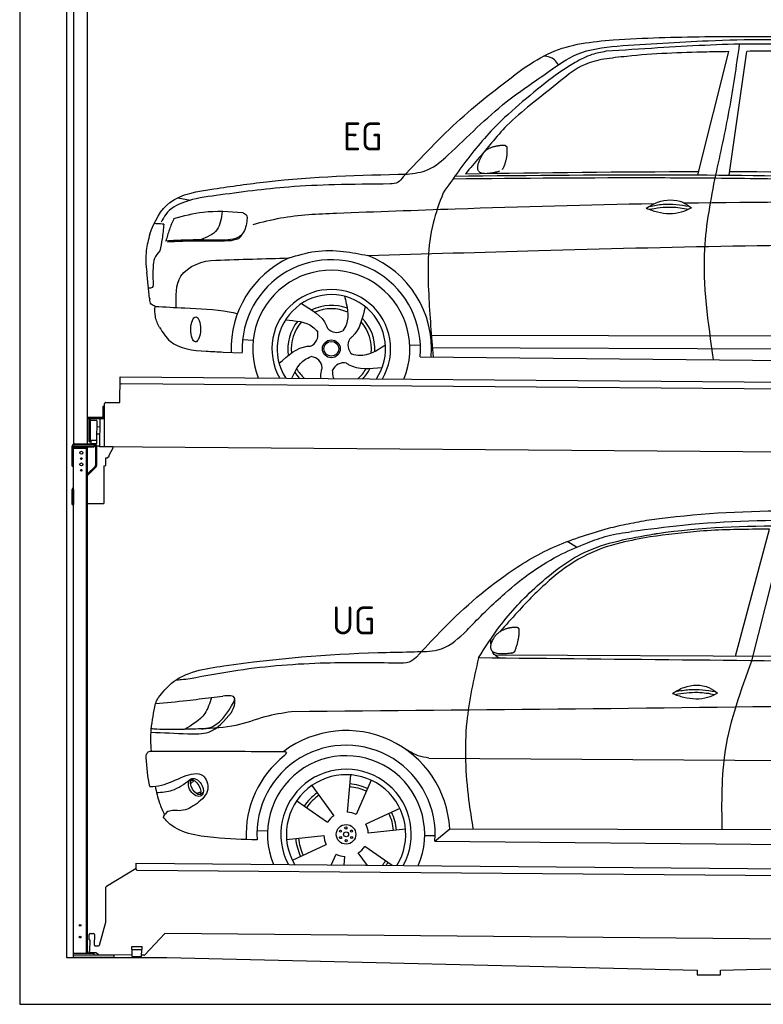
# Model space of a CAD drawing. Header units: millimetres. Extents: x -411 to 6777, y 0 to 6927.
# Tile 1 of 6: x 0 to 3183, y 0 to 4217. Entities that reach past the tile are written whole.
import ezdxf

# ---------------------------------------------------------------- set-up
doc = ezdxf.new("R2010")
doc.units = ezdxf.units.MM
for name, color, linetype, lineweight in [('AM_0', 7, 'Continuous', 50), ('car', 10, 'Continuous', 25), ('Plattform', 7, 'Continuous', 25), ('Ständer hinten', 7, 'Continuous', 25)]:
    doc.layers.add(name, color=color, linetype=linetype, lineweight=lineweight)
doc.styles.get("Standard").update_dxf_attribs({"font": 'ISOCP.SHX'})

# ---------------------------------------------------------------- blocks, each defined once
blk = doc.blocks.new('UG Plattfrom Gl550')
at = {"layer": 'Plattform'}
for p, q in [((498.1, 578.8), (498.2, 597.8)), ((498.2, 597.8), (498.3, 603.8)), ((498.3, 603.8), (5435.1, 560.7)), ((371.8, 506.3), (498.1, 583.5)), ((5429.8, 530.7), (503, 573.7)), ((368.7, 352.3), (369.4, 502.1)), ((342.2, 253.9), (368.7, 352.3)), ((297.4, 276.5), (297.6, 298.5)), ((302.6, 303.5), (314.6, 303.4)), ((319.6, 298.3), (319.2, 255.3)), ((621.4, 302.7), (535.3, 212)), ((5347, 261.5), (621.4, 302.7)), ((297.4, 276.5), (299.7, 276.5)), ((299.7, 276.5), (299.3, 225.5)), ((296.9, 220.5), (297, 225.5)), ((325.2, 220.3), (296.9, 220.5)), ((299.3, 225.5), (297, 225.5)), ((324.2, 250.3), (337.3, 250.2)), ((335.5, 213.3), (328.3, 219.2)), ((481.8, 210.9), (338.6, 212.2)), ((479.6, 234.9), (479.7, 247.9)), ((479.6, 234.9), (524.6, 234.5)), ((479.7, 247.9), (524.7, 247.5)), ((481.8, 204.9), (482.1, 234.9)), ((521.8, 204.6), (522.1, 234.6)), ((524.6, 234.5), (524.7, 247.5)), ((481.8, 204.9), (521.8, 204.6)), ((531.7, 210.5), (521.8, 210.6))]:
    blk.add_line(p, q, dxfattribs=at)
for centre, start, end in [((503.1, 578.7), 179.5, 269.5), ((374.4, 502.1), 121.4261, 179.5), ((302.6, 298.5), 89.5, 179.5), ((314.6, 298.4), 359.5, 89.5), ((324.2, 255.3), 179.5, 269.5), ((337.4, 255.2), 269.5, 344.9258), ((325.1, 215.3), 50.8402, 89.5), ((338.6, 217.2), 230.8402, 269.5), ((531.7, 215.5), 269.5, 316.4902)]:
    blk.add_arc(centre, 5, start, end, dxfattribs=at)
blk = doc.blocks.new('Palette EG Gl550')
at = {"layer": 'Plattform'}
for p, q in [((428.6, 2577), (429.5, 2687)), ((429.5, 2687), (5467.3, 2648)), ((5462.1, 2618), (434.2, 2657)), ((362.6, 2387.5), (363.6, 2572.5)), ((368.6, 2577.5), (428.6, 2577)), ((356.5, 2560.3), (356.1, 2514.3)), ((363.5, 2560.2), (356.5, 2560.3)), ((358.1, 2513.3), (358.5, 2560.3)), ((354.1, 2512.3), (292.8, 2512.8)), ((293.1, 2512.8), (293.1, 2507.8)), ((293.1, 2510.8), (355.1, 2510.3)), ((355.1, 2507.3), (293.1, 2507.8)), ((297.3, 2410.5), (298, 2504.5)), ((302, 2504.5), (301.3, 2410.5)), ((330, 2499.4), (329.3, 2415.2)), ((342.6, 2507.4), (341.7, 2387.7)), ((355.1, 2507.3), (355.1, 2510.3)), ((363.1, 2513.2), (358.1, 2513.3)), ((358.2, 2513.3), (363.1, 2513.2)), ((342.3, 2471.9), (329.8, 2472.3)), ((328.9, 2415), (303.9, 2415)), ((303.9, 2415), (303.9, 2400)), ((328.9, 2415), (303.9, 2415)), ((303.9, 2415), (303.9, 2400)), ((328.9, 2415), (328.9, 2400)), ((328.9, 2415), (328.9, 2400)), ((342.1, 2441.7), (329.5, 2441.8)), ((303.9, 2400), (328.9, 2400)), ((328.9, 2400), (303.9, 2400)), ((5465, 2348), (341.7, 2387.7))]:
    blk.add_line(p, q, dxfattribs=at)
for centre, radius, start, end in [((434.3, 2662), 5, 179.556, 269.556), ((368.6, 2572.5), 5, 89.556, 179.556), ((300, 2504.5), 2, 359.3444, 179.3444), ((302.4, 2500.4), 0.4, 179.3444, 271.7264), ((313.4, 2173.4), 326.8, 87.1681, 91.938), ((329.6, 2499.4), 0.4, 359.3444, 86.9565), ((354.1, 2514.3), 2.01, 269.7445, 359.3674), ((355.1, 2513.3), 3, 269.7663, 359.5554), ((355.1, 2513.3), 6, 269.556, 359.556), ((355.1, 2513.3), 6, 269.5566, 359.5553), ((299.3, 2410.5), 2, 179.3444, 359.3444), ((301.7, 2414.6), 0.4, 86.9623, 179.3444), ((302.7, 2423.3), 8.39, 263.3001, 278.0521), ((328.9, 2415.2), 0.4, 267.6536, 359.3444)]:
    blk.add_arc(centre, radius, start, end, dxfattribs=at)
blk = doc.blocks.new('Car_UG')
at = {"layer": 'car'}
for p, q in [((3049.2, 1522.4), (3188.4, 2067.2)), ((3119.4, 1502.8), (3258.9, 2083.2)), ((2363.9, 1981.2), (2323.3, 2005.3)), ((2018.2, 1516.7), (4071.9, 1528)), ((1686.7, 1072), (1687.1, 1072)), ((1740.1, 1072.2), (3746.7, 1078.5)), ((723.6, 965.3), (734.1, 974.7)), ((1405.7, 996.9), (1393.6, 837)), ((1495.1, 974.6), (1431.3, 827.5)), ((721.8, 952.1), (736.6, 966.1)), ((1240.8, 949.6), (1336.3, 820.8)), ((746.4, 910.7), (765.7, 918.1)), ((761.5, 906.9), (777, 916.6)), ((1176.9, 883.3), (1309.3, 793)), ((1618.4, 855.5), (1474, 786)), ((1643.8, 766.9), (1484.6, 748.6)), ((1770.2, 716.1), (1832.9, 770.4)), ((1832.9, 770.4), (3642.9, 784.6)), ((1008.4, 755), (1053.1, 753.1)), ((1135.4, 716.9), (1294.6, 735.3)), ((1726.3, 740.3), (1771.1, 740.7)), ((1770.2, 716.1), (3701, 717.8)), ((1160.8, 628.4), (1305.2, 697.9)), ((1588.1, 610.3), (1469.9, 690.9)), ((1327.7, 609.9), (1347.9, 656.3)), ((1382.8, 610), (1385.6, 646.8)), ((1482.1, 610.1), (1442.9, 663))]:
    blk.add_line(p, q, dxfattribs=at)
for centre, radius in [((1389.6, 741.9), 41.9), ((1365.7, 754.9), 4.46), ((1388.8, 769.1), 4.46), ((1412.8, 756.2), 4.46), ((1366.4, 727.7), 4.46), ((1389.6, 741.9), 10.7), ((1390.3, 714.8), 4.46), ((1413.5, 729), 4.46)]:
    blk.add_circle(centre, radius, dxfattribs=at)
for centre, radius, start, end in [((1389.8, 742.4), 443.9, 3.6233, 127.5084), ((1389.6, 741.9), 381.5, 356.1115, 184.141), ((1389.6, 741.9), 427.8, 128.5907, 183.5582), ((1389.6, 741.9), 336.7, 337.0019, 203.1531), ((1389.6, 741.9), 279.1, 331.8638, 208.2913), ((1389.6, 741.9), 255.4, 328.9743, 211.1808), ((1389.6, 741.9), 204, 65.3726, 86.5671), ((1389.6, 741.9), 216.3, 65.4485, 86.5251), ((1389.6, 741.9), 216.3, 125.4485, 146.5251), ((1389.6, 741.9), 204, 125.3726, 146.5671), ((1389.6, 741.9), 95.2, 124.034, 147.5844), ((1389.6, 741.9), 95.2, 64.034, 87.5844), ((1389.6, 741.9), 204, 5.3726, 26.5671), ((1389.6, 741.9), 216.3, 5.4485, 26.5251), ((1389.6, 741.9), 95.2, 4.034, 27.5844), ((1389.6, 742), 216.3, 185.4485, 206.5251), ((1389.6, 741.9), 204, 185.3726, 206.5671), ((1389.6, 742), 95.2, 184.034, 207.5844), ((1389.6, 741.9), 95.2, 304.034, 327.5844), ((1389.6, 741.9), 95.2, 244.034, 267.5844), ((1389.6, 741.9), 204, 319.7706, 326.5671), ((1389.6, 741.9), 216.3, 322.4984, 326.5251)]:
    blk.add_arc(centre, radius, start, end, dxfattribs=at)
for centre, major_axis, ratio in [((744.9, 936.4), (23.2, -35.3), 0.641217), ((743.6, 937), (-17.9, 30.2), 0.433194)]:
    blk.add_ellipse(centre, major_axis=major_axis, ratio=ratio, dxfattribs=at)
for points, knots in [([(2673.6, 2101.7), (2688.3, 2103.8), (2892.1, 2133.3), (3240, 2153.3), (3572.3, 2144.1), (3713.5, 2140.2)], [0, 0, 0, 0, 44.363443, 617.827051, 1041.677324, 1041.677324, 1041.677324, 1041.677324]), ([(2499.6, 2064), (2527.6, 2071.1), (2585.2, 2085.6), (2643.6, 2096.2), (2673.6, 2101.7)], [0, 0, 0, 0, 86.602296, 178.13615, 178.13615, 178.13615, 178.13615]), ([(4360.6, 1997.9), (4212.5, 2028.4), (3890.5, 2094.7), (3371.9, 2112.1), (2931.5, 2097.6), (2671.4, 2060.7), (2598.4, 2050.4)], [0, 0, 0, 0, 452.969864, 984.660554, 1551.463157, 1772.575196, 1772.575196, 1772.575196, 1772.575196]), ([(3188.4, 2067.2), (3174.9, 2066.9), (3075.5, 2064.8), (2904.7, 2061.4), (2749, 2038.7), (2678.4, 2028.4)], [666.326512, 666.326512, 666.326512, 666.326512, 706.624571, 964.215873, 1178.205668, 1178.205668, 1178.205668, 1178.205668]), ([(2694.7, 2041.5), (2699.6, 2042.3), (2889.8, 2073.3), (3138.1, 2082), (3380.2, 2085), (3434.7, 2085.7)], [0, 0, 0, 0, 14.958905, 578.066478, 741.647169, 741.647169, 741.647169, 741.647169]), ([(1683.6, 1504.3), (1716, 1540.2), (1835.2, 1672), (2026, 1846.8), (2274, 1995.2), (2424.9, 2041.2), (2499.6, 2064)], [0, 0, 0, 0, 145.246154, 533.109695, 771.486221, 1004.894321, 1004.894321, 1004.894321, 1004.894321]), ([(1948.9, 1503), (1977.4, 1549.1), (2047.5, 1662.6), (2194.7, 1820), (2405.9, 1988.6), (2591.2, 2022.5), (2694.7, 2041.5)], [0, 0, 0, 0, 162.281083, 399.433399, 644.903205, 954.973623, 954.973623, 954.973623, 954.973623]), ([(2678.4, 2028.4), (2636.4, 2020.6), (2538.1, 2002.3), (2386.2, 1948.2), (2241.1, 1837.7), (2130.6, 1720.8), (2063.6, 1644.3), (2038.6, 1615.8)], [0, 0, 0, 0, 128.205286, 300.044117, 477.787268, 668.958491, 782.608096, 782.608096, 782.608096, 782.608096]), ([(2410.1, 2001.1), (2438.7, 2012.2), (2499.5, 2035.7), (2564.1, 2045.3), (2598.4, 2050.4)], [0, 0, 0, 0, 91.476949, 195.154815, 195.154815, 195.154815, 195.154815]), ([(1912.1, 1636.5), (1959.9, 1685.6), (2076.7, 1805.6), (2245.6, 1931.2), (2373.5, 1985.5), (2410.1, 2001.1)], [0, 0, 0, 0, 205.645796, 502.611548, 621.944957, 621.944957, 621.944957, 621.944957]), ([(1657.5, 1526.1), (1663.4, 1526.4), (1702.6, 1528.5), (1788.4, 1525.3), (1864.5, 1585.3), (1903.1, 1626.8), (1912.1, 1636.5)], [0, 0, 0, 0, 17.864769, 117.886459, 248.863247, 288.815655, 288.815655, 288.815655, 288.815655]), ([(581, 1319.9), (598.5, 1341.9), (665.7, 1426.2), (1011.8, 1486.6), (1343.3, 1516.6), (1611.1, 1524.7), (1657.5, 1526.1)], [0, 0, 0, 0, 82.89181, 318.191673, 980.786507, 1119.82356, 1119.82356, 1119.82356, 1119.82356]), ([(2040.1, 1502.9), (2032.7, 1506.7), (2018.7, 1513.7), (2010.9, 1525.5), (2008.3, 1531.9)], [0, 0, 0, 0, 23.95332, 45.454919, 45.454919, 45.454919, 45.454919]), ([(1602.8, 1477.3), (1500.3, 1477.6), (1272, 1478.3), (974.5, 1452.7), (783, 1414.7), (715, 1401.3)], [0, 0, 0, 0, 307.290604, 684.949059, 892.925798, 892.925798, 892.925798, 892.925798]), ([(1683.6, 1504.3), (1673.7, 1495.6), (1651, 1475.4), (1620.2, 1476.6), (1602.8, 1477.3)], [0, 0, 0, 0, 38.143453, 88.165274, 88.165274, 88.165274, 88.165274]), ([(1948.9, 1503), (1929.3, 1412.2), (1886.1, 1212.1), (1900, 963.5), (1925.5, 812.4), (1932.4, 771.2)], [0, 0, 0, 0, 277.646403, 612.029433, 737.577371, 737.577371, 737.577371, 737.577371]), ([(2999.2, 779.6), (2996.6, 893.4), (2990.8, 1141.6), (3074.2, 1376), (3119.4, 1502.8)], [0, 0, 0, 0, 338.772014, 738.643609, 738.643609, 738.643609, 738.643609]), ([(715, 1401.3), (702.8, 1399.4), (682.4, 1396.2), (661.8, 1395), (653.6, 1394.5)], [0, 0, 0, 0, 36.94927, 61.79219, 61.79219, 61.79219, 61.79219]), ([(2780.2, 1359.4), (2796.1, 1369.2), (2842.3, 1397.6), (2920.7, 1401), (2961.8, 1371.5), (2973.8, 1362.9)], [0, 0, 0, 0, 56.386158, 162.852709, 206.792536, 206.792536, 206.792536, 206.792536]), ([(2780.2, 1359.4), (2796.2, 1353.4), (2844.4, 1336.4), (2915.2, 1334.3), (2959.9, 1356.1), (2973.8, 1362.9)], [5.208578, 5.208578, 5.208578, 5.208578, 44.198582, 121.455021, 156.55166, 156.55166, 156.55166, 156.55166]), ([(2791.9, 1355.2), (2824.2, 1360.6), (2880.8, 1370.1), (2937.3, 1361.2), (2961.4, 1356.9)], [0, 0, 0, 0, 73.878693, 129.282646, 129.282646, 129.282646, 129.282646]), ([(2793.8, 1367.6), (2813.3, 1371.6), (2869.7, 1382.1), (2927, 1374.8), (2964.4, 1369.6)], [7.57653, 7.57653, 7.57653, 7.57653, 52.544532, 137.659237, 137.659237, 137.659237, 137.659237]), ([(568.9, 1293.5), (613.6, 1298.3), (693.2, 1306.7), (772.5, 1317.5), (807.3, 1322.2)], [0, 0, 0, 0, 134.722083, 240.148268, 240.148268, 240.148268, 240.148268]), ([(568.9, 1293.5), (569, 1293.9), (571, 1303.4), (576.1, 1311.8), (581, 1319.9)], [0, 0, 0, 0, 1.13726, 29.051294, 29.051294, 29.051294, 29.051294]), ([(807.3, 1322.2), (800.1, 1297.4), (782.2, 1236.2), (725.9, 1203.7), (692.4, 1184.4)], [0, 0, 0, 0, 75.006289, 185.501988, 185.501988, 185.501988, 185.501988]), ([(905, 1306), (906.1, 1310.7), (911.9, 1334), (880.5, 1330.9), (855.5, 1328.4)], [0, 0, 0, 0, 13.096912, 65.411115, 65.411115, 65.411115, 65.411115]), ([(893.3, 1258.9), (898.7, 1268.9), (909.3, 1288.1), (908.2, 1310.1), (907.7, 1320.6)], [0, 0, 0, 0, 33.373471, 64.521028, 64.521028, 64.521028, 64.521028]), ([(4890.6, 1288.6), (4777.2, 1299.9), (4524.7, 1325.1), (4086.9, 1331.2), (2954.4, 1298.1), (1961.1, 1279.8), (1151.4, 1264.8)], [0, 0, 0, 0, 341.879851, 760.963773, 1312.001547, 3741.308129, 3741.308129, 3741.308129, 3741.308129]), ([(553.4, 1089.4), (549.9, 1120.8), (547.7, 1189.3), (561.5, 1256.9), (568.9, 1293.5)], [233.087768, 233.087768, 233.087768, 233.087768, 327.386109, 438.943239, 438.943239, 438.943239, 438.943239]), ([(766.1, 1187.6), (775.3, 1188.3), (838.7, 1193.2), (874.5, 1254), (905, 1306)], [0, 0, 0, 0, 27.186628, 187.736759, 187.736759, 187.736759, 187.736759]), ([(550.5, 1170.6), (602.3, 1169.1), (683.6, 1166.7), (816, 1163.2), (864.7, 1223.5), (893.3, 1258.9)], [0, 0, 0, 0, 158.046902, 247.919639, 375.430208, 375.430208, 375.430208, 375.430208]), ([(1151.4, 1264.8), (1112.9, 1258.3), (1031.9, 1244.5), (908.8, 1194.3), (815.8, 1189.9), (766.1, 1187.6)], [0, 0, 0, 0, 117.033337, 246.052945, 394.183881, 394.183881, 394.183881, 394.183881]), ([(766.1, 1187.6), (733.2, 1186.1), (665.1, 1182.9), (593.3, 1181.8), (554.8, 1185), (551.4, 1185.2)], [0, 0, 0, 0, 98.913306, 204.443634, 214.852043, 214.852043, 214.852043, 214.852043]), ([(1740.1, 1072.2), (1724.8, 1074.7), (1686.2, 1081), (1652.7, 1101.6), (1632.5, 1114.1)], [0, 0, 0, 0, 45.939522, 116.435962, 116.435962, 116.435962, 116.435962]), ([(530.6, 1062.9), (531.2, 1071), (532, 1081.5), (543.6, 1089.6), (549.7, 1089.5), (553.4, 1089.4)], [0, 0, 0, 0, 22.369619, 29.273836, 40.160281, 40.160281, 40.160281, 40.160281]), ([(553.4, 1089.4), (615.4, 1090), (826.6, 1091.9), (1037.8, 1093.8), (1119.5, 1094.5)], [24.694283, 24.694283, 24.694283, 24.694283, 210.588534, 658.29544, 658.29544, 658.29544, 658.29544]), ([(1119.5, 1094.5), (1123.9, 1094), (1135.3, 1092.6), (1127.5, 1082.5), (1122.8, 1076.3)], [0, 0, 0, 0, 10.752795, 27.576977, 27.576977, 27.576977, 27.576977]), ([(547.6, 937.7), (564.6, 939.3), (615.7, 944.2), (679.2, 981.7), (778.3, 1010.2), (809.5, 918), (771.3, 885.5), (750.3, 867.6)], [0, 0, 0, 0, 50.161126, 151.683964, 234.294042, 296.871295, 373.222701, 373.222701, 373.222701, 373.222701]), ([(570.5, 940.1), (575.7, 915.7), (584.8, 873.3), (604.1, 834.6), (612.3, 818.2)], [0, 0, 0, 0, 74.615031, 129.277415, 129.277415, 129.277415, 129.277415]), ([(576.5, 912.7), (599.7, 914.5), (652.2, 918.4), (694.4, 950.6), (718, 968.6)], [0, 0, 0, 0, 68.191309, 155.020743, 155.020743, 155.020743, 155.020743]), ([(750.3, 867.6), (729, 853), (691.8, 827.7), (629.6, 843), (612, 818.1), (605.8, 809.3)], [0, 0, 0, 0, 75.158891, 131.059011, 161.208919, 161.208919, 161.208919, 161.208919]), ([(1009.1, 714.4), (948.8, 715.2), (819.4, 718.6), (662.4, 741.7), (611.9, 801), (605.8, 809.3)], [46.114962, 46.114962, 46.114962, 46.114962, 230.839937, 438.448503, 469.89769, 469.89769, 469.89769, 469.89769])]:
    blk.add_open_spline(points, degree=3, knots=knots, dxfattribs=at)
for points, degree in [([(2012.7, 1587.1), (2028.9, 1617.5), (2071.5, 1632)], 2), ([(2071.5, 1632), (2100.1, 1638), (2113, 1636.9)], 2), ([(2103.7, 1532.7), (2124.6, 1585.9), (2121.6, 1630.8)], 2), ([(2113, 1636.9), (2119.1, 1630.9), (2121.6, 1630.8)], 2), ([(2001.9, 1560.2), (2001.1, 1568), (2000.7, 1576.3), (2000.3, 1584.5)], 3), ([(2090.2, 1524.9), (1968.2, 1505.1), (2012.7, 1587.1)], 2), ([(2090.2, 1524.9), (2096.2, 1526.7), (2103.7, 1532.7)], 2), ([(3811.9, 1502.7), (3190.9, 1502.8), (2569.9, 1502.9), (1948.9, 1503)], 3), ([(807.3, 1322.2), (823.4, 1324.3), (839.4, 1326.3), (855.5, 1328.4)], 3), ([(547.6, 937.7), (537.8, 978.4), (533.7, 1020.6), (530.6, 1062.9)], 3)]:
    blk.add_open_spline(points, degree=degree, dxfattribs=at)
blk = doc.blocks.new('Car_EG')
at = {"layer": 'car'}
for p, q in [((2874.8, 3574.3), (3003.3, 4103.2)), ((3008.7, 3574.3), (3080.2, 4104.9)), ((649.7, 3459.4), (704.3, 3449.4)), ((532.8, 3028.2), (519.3, 3139.3)), ((1739.7, 2879.3), (3605, 2890.6)), ((932.3, 2853.9), (977.3, 2851.1)), ((1647.9, 2836.5), (1693.1, 2836.2)), ((1741, 2825.9), (3599, 2833.6)), ((849.4, 2800.1), (931.1, 2797.9)), ((1692.2, 2785.9), (3649.4, 2782.3))]:
    blk.add_line(p, q, dxfattribs=at)
for radius in [38.2, 31.6]:
    blk.add_circle((1312.1, 2817.5), radius, dxfattribs=at)
for centre, radius, start, end in [((1312, 2817.4), 429, 115.3257, 182.2892), ((1312, 2817.4), 429, 355.78, 69.0419), ((1312.1, 2817.5), 381.5, 355.2633, 182.9357), ((1312, 2817.4), 336.4, 337.7896, 202.2104), ((1312, 2817.4), 254, 329.958, 210.042), ((1312.1, 2817.5), 231.9, 326.7412, 213.2588), ((1312.1, 2817.5), 186.2, 69.0353, 117.173), ((1312.1, 2817.5), 171.5, 66.3622, 114.5079), ((1312.1, 2817.5), 186.2, 141.0346, 189.1631), ((1312.1, 2817.5), 171.5, 138.3625, 186.4977), ((1312.1, 2817.5), 171.5, 354.349, 42.5022), ((1312.1, 2817.5), 186.2, 357.0232, 45.1683), ((1202.2, 2876.3), 52.3, 293.4441, 13.2029), ((1334.1, 2940.1), 52.3, 221.4441, 301.2029), ((1435.5, 2834.4), 52.3, 149.4441, 229.2029), ((1222.1, 2731.2), 52.3, 5.4441, 85.2029), ((1366.3, 2705.2), 52.3, 77.4441, 157.2029), ((1312.1, 2817.5), 186.2, 213.0221, 223.0725), ((1312.1, 2817.5), 171.5, 210.3494, 227.8612), ((1312.1, 2817.5), 171.5, 312.1388, 330.4884), ((1312.1, 2817.5), 186.2, 316.9275, 333.1555)]:
    blk.add_arc(centre, radius, start, end, dxfattribs=at)
blk.add_ellipse((730.7, 2896.1), major_axis=(-0.6, -53.8), ratio=0.38902, dxfattribs=at)
for points, knots in [([(2124.3, 4024.1), (2163.2, 4049.7), (2278.1, 4125.3), (2551.1, 4157.8), (2770.3, 4163.3), (2899.9, 4166.6)], [0, 0, 0, 0, 138.416977, 409.239574, 800.634472, 800.634472, 800.634472, 800.634472]), ([(3390.4, 4132.7), (3293.7, 4135.1), (3063.4, 4140.8), (2759, 4121.2), (2551.5, 4105.9), (2477.4, 4100.4)], [0, 0, 0, 0, 289.925788, 691.034976, 914.075582, 914.075582, 914.075582, 914.075582]), ([(2525.3, 4123.5), (2655.3, 4133.3), (2948.3, 4155.4), (3421.3, 4161.7), (3823.2, 4133.3), (4067, 4117.8), (4124.7, 4111)], [0, 0, 0, 0, 391.04113, 881.651907, 1416.366113, 1602.404452, 1602.404452, 1602.404452, 1602.404452]), ([(2899.9, 4166.6), (3161.1, 4170.3), (3627.5, 4176.8), (4092.4, 4139.6), (4297, 4123.3)], [0, 0, 0, 0, 783.131876, 1398.451598, 1398.451598, 1398.451598, 1398.451598]), ([(2951.9, 3574.3), (2971.7, 3666.8), (3011.4, 3852.5), (3036.9, 4040.7), (3049.7, 4135.3)], [0, 0, 0, 0, 283.470666, 569.579509, 569.579509, 569.579509, 569.579509]), ([(1630.7, 3568), (1661.9, 3572), (1728.9, 3580.6), (1865.2, 3704.8), (2017.5, 3864.9), (2212.3, 3994.9), (2359.8, 4104.2), (2466.2, 4116.6), (2525.3, 4123.5)], [0, 0, 0, 0, 92.088496, 198.244431, 535.20583, 761.03899, 900.746615, 1075.694159, 1075.694159, 1075.694159, 1075.694159]), ([(2477.4, 4100.4), (2457.4, 4096.3), (2411.2, 4086.9), (2328.7, 4044.1), (2270.8, 4001.9), (2234.5, 3975.3)], [0, 0, 0, 0, 61.035564, 140.794883, 275.952712, 275.952712, 275.952712, 275.952712]), ([(3003.3, 4103.2), (2972.1, 4102.4), (2826.4, 4098.6), (2647.6, 4091), (2501.5, 4071.5), (2468.9, 4067.2)], [197.256536, 197.256536, 197.256536, 197.256536, 291.063452, 634.28515, 733.122134, 733.122134, 733.122134, 733.122134]), ([(2468.9, 4067.2), (2440.5, 4060.6), (2372, 4044.7), (2273.6, 3963.3), (2199.3, 3903.4), (2156.5, 3868.9)], [0, 0, 0, 0, 86.597787, 208.561469, 374.433345, 374.433345, 374.433345, 374.433345]), ([(2275.3, 4041.3), (2269.8, 4049.3), (2255.1, 4070.9), (2228.5, 4075.3), (2211.7, 4078.1)], [0, 0, 0, 0, 27.928882, 76.157533, 76.157533, 76.157533, 76.157533]), ([(1613.3, 3555.6), (1692, 3641.3), (1848.9, 3812.2), (2032.8, 3953.6), (2124.3, 4024.1)], [0, 0, 0, 0, 348.504368, 694.469057, 694.469057, 694.469057, 694.469057]), ([(2234.5, 3975.3), (2148.8, 3905.2), (2005.1, 3787.8), (1869.4, 3610.9), (1806.3, 3519), (1785.4, 3488.5)], [0, 0, 0, 0, 330.81645, 554.406323, 665.421108, 665.421108, 665.421108, 665.421108]), ([(2156.5, 3868.9), (2122.1, 3840.1), (2062.2, 3789.8), (1994.5, 3709.1), (1937.4, 3638.7), (1900.2, 3594.9), (1880.6, 3571.8)], [0, 0, 0, 0, 134.354018, 233.932561, 315.374508, 406.281998, 406.281998, 406.281998, 406.281998]), ([(803.9, 3498.3), (878.9, 3509.9), (1152.6, 3552.3), (1429.5, 3562.2), (1630.7, 3568)], [0, 0, 0, 0, 227.568723, 830.29912, 830.29912, 830.29912, 830.29912]), ([(1613.3, 3555.6), (1607, 3546.8), (1593.6, 3528), (1570.3, 3526.2), (1557.9, 3525.3)], [0, 0, 0, 0, 30.757615, 66.116724, 66.116724, 66.116724, 66.116724]), ([(1827.9, 3550), (2121.9, 3554.9), (2545.4, 3561.9), (3367.7, 3562), (3895.8, 3550.9), (4294.4, 3542.6)], [0, 0, 0, 0, 882.102268, 1270.770708, 2466.750946, 2466.750946, 2466.750946, 2466.750946]), ([(1831.6, 3561.2), (2160.2, 3567.2), (3012.1, 3582.6), (3864, 3565), (4387.3, 3554.1)], [0, 0, 0, 0, 985.739727, 2555.887054, 2555.887054, 2555.887054, 2555.887054]), ([(2949, 2783.6), (2924.4, 2941.9), (2883.2, 3206.6), (2932.2, 3468.9), (2951.9, 3574.3)], [0, 0, 0, 0, 475.917648, 795.663342, 795.663342, 795.663342, 795.663342]), ([(1557.9, 3525.3), (1478.6, 3524), (1334.1, 3521.6), (1085.3, 3509.2), (917.4, 3484.8), (813.9, 3469.8)], [0, 0, 0, 0, 238.01557, 433.396453, 746.784674, 746.784674, 746.784674, 746.784674]), ([(531.2, 3301.6), (551.3, 3357.2), (605.2, 3466.9), (734, 3487.3), (803.9, 3498.3)], [67.561551, 67.561551, 67.561551, 67.561551, 233.573658, 430.399521, 430.399521, 430.399521, 430.399521]), ([(813.9, 3469.8), (768.5, 3463.7), (691.6, 3453.3), (606, 3406.3), (585.8, 3365.7), (580, 3353.9)], [0, 0, 0, 0, 137.99626, 233.728897, 272.771125, 272.771125, 272.771125, 272.771125]), ([(1785.4, 3488.5), (1769.7, 3445.5), (1719, 3306.3), (1722.9, 3064.4), (1740, 2874.5), (1748, 2785.8)], [0, 0, 0, 0, 136.633435, 442.372192, 710.487643, 710.487643, 710.487643, 710.487643]), ([(2654.9, 3429.7), (2670.9, 3439.6), (2717, 3467.9), (2795.5, 3471.4), (2836.6, 3441.9), (2848.6, 3433.3)], [0, 0, 0, 0, 56.386158, 162.852709, 206.792536, 206.792536, 206.792536, 206.792536]), ([(2688.4, 3448.9), (2404.9, 3441.5), (1951.8, 3425.3), (1499.1, 3405), (1329.5, 3397.4)], [1993.331731, 1993.331731, 1993.331731, 1993.331731, 2843.912796, 3352.993084, 3352.993084, 3352.993084, 3352.993084]), ([(2654.9, 3429.7), (2671, 3423.8), (2719.1, 3406.8), (2790, 3404.7), (2834.6, 3426.5), (2848.6, 3433.3)], [5.208578, 5.208578, 5.208578, 5.208578, 44.198582, 121.455021, 156.55166, 156.55166, 156.55166, 156.55166]), ([(2666.6, 3425.6), (2699, 3431), (2755.6, 3440.4), (2812, 3431.6), (2836.2, 3427.3)], [0, 0, 0, 0, 73.878693, 129.282646, 129.282646, 129.282646, 129.282646]), ([(2668.5, 3438), (2688, 3441.9), (2744.4, 3452.5), (2801.7, 3445.2), (2839.2, 3440)], [7.57653, 7.57653, 7.57653, 7.57653, 52.544532, 137.659237, 137.659237, 137.659237, 137.659237]), ([(634.3, 3370.6), (675.7, 3382), (771.5, 3408.6), (870.9, 3402), (927.4, 3398.2)], [0, 0, 0, 0, 128.068451, 296.209187, 296.209187, 296.209187, 296.209187]), ([(841, 3402.6), (837.4, 3373.2), (830.1, 3314.5), (775.8, 3291), (748.7, 3279.2)], [0, 0, 0, 0, 82.469489, 164.871029, 164.871029, 164.871029, 164.871029]), ([(927.4, 3398.2), (934.6, 3395.1), (948.5, 3389.1), (947.3, 3374.2), (946.7, 3367.2)], [0, 0, 0, 0, 21.276303, 40.575349, 40.575349, 40.575349, 40.575349]), ([(1329.5, 3397.4), (1249.2, 3393.4), (1128.1, 3387.4), (1011, 3356.6), (971.6, 3346.2)], [0, 0, 0, 0, 240.25843, 362.37059, 362.37059, 362.37059, 362.37059]), ([(590.5, 3345.2), (581.4, 3346), (567.8, 3347.1), (554.2, 3347.4), (549.7, 3347.5)], [0, 0, 0, 0, 27.361498, 40.86311, 40.86311, 40.86311, 40.86311]), ([(590.5, 3345.2), (588.9, 3324.3), (586, 3285.8), (578.2, 3248.1), (574.6, 3230.9)], [0, 0, 0, 0, 62.962155, 115.550095, 115.550095, 115.550095, 115.550095]), ([(634.3, 3370.6), (627.4, 3354.6), (613.8, 3323), (604.8, 3289.8), (600.4, 3273.3)], [0, 0, 0, 0, 52.081574, 103.113227, 103.113227, 103.113227, 103.113227]), ([(946.7, 3367.2), (944, 3345.6), (940.1, 3314.6), (904.1, 3286), (861.3, 3278.4), (828.1, 3278.8), (809, 3279)], [0, 0, 0, 0, 61.688141, 88.915796, 131.377114, 188.888446, 188.888446, 188.888446, 188.888446]), ([(531.2, 3301.6), (525.3, 3278.7), (511.5, 3225.4), (515.7, 3170.6), (519.3, 3139.3)], [0, 0, 0, 0, 70.489124, 164.038385, 164.038385, 164.038385, 164.038385]), ([(928.7, 3308.1), (924.8, 3300.6), (917.6, 3286.9), (898.4, 3280.7), (882.1, 3277.1), (867, 3276.2), (856.3, 3275.7), (851.4, 3275.4)], [0, 0, 0, 0, 24.299806, 44.374389, 57.433548, 74.613131, 89.537932, 89.537932, 89.537932, 89.537932]), ([(809, 3279), (768.4, 3279.3), (698.7, 3279.8), (629.3, 3275.2), (600.4, 3273.3)], [0, 0, 0, 0, 121.811128, 208.751004, 208.751004, 208.751004, 208.751004]), ([(628.8, 3270.6), (625.3, 3270.4), (618.2, 3270), (611.1, 3269.5), (607.5, 3269.2)], [0, 0, 0, 0, 10.705348, 21.344027, 21.344027, 21.344027, 21.344027]), ([(851.4, 3275.4), (827.2, 3275.2), (777.5, 3274.7), (714.6, 3274.6), (664.7, 3272.2), (640.1, 3271.1), (628.8, 3270.6)], [0, 0, 0, 0, 72.676028, 148.847009, 188.713602, 222.633888, 222.633888, 222.633888, 222.633888]), ([(1465.5, 3218.1), (1708.9, 3227.3), (2506.8, 3256.9), (3506, 3289.1), (4261.9, 3281.5), (4462.8, 3279.4)], [651.356687, 651.356687, 651.356687, 651.356687, 1382.168851, 3046.715693, 3649.598352, 3649.598352, 3649.598352, 3649.598352]), ([(574.6, 3230.9), (565.7, 3220.5), (548.7, 3200.6), (547.3, 3174.5), (546.7, 3162.1)], [0, 0, 0, 0, 39.820875, 76.149862, 76.149862, 76.149862, 76.149862]), ([(1128.5, 3205.2), (1165.2, 3216.7), (1240.8, 3240.4), (1356.5, 3238.7), (1431, 3224.6), (1465.5, 3218.1)], [0, 0, 0, 0, 114.625588, 236.419766, 341.954275, 341.954275, 341.954275, 341.954275]), ([(647.2, 2989.3), (645, 3037.9), (640.1, 3145.8), (759.8, 3193.2), (814.6, 3193.1)], [0, 0, 0, 0, 134.846457, 299.405554, 299.405554, 299.405554, 299.405554]), ([(546.7, 3162.1), (545.9, 3143.7), (544.7, 3116.9), (550.2, 3071.5), (533.6, 3071.2), (527.6, 3071.1)], [0, 0, 0, 0, 60.515449, 88.47232, 104.289332, 104.289332, 104.289332, 104.289332]), ([(1367.4, 3042.7), (1377.8, 3000.9), (1391.1, 2947.5), (1367.5, 2904.5), (1361.2, 2895.4)], [0, 0, 0, 0, 119.179133, 152.546972, 152.546972, 152.546972, 152.546972]), ([(556.5, 2992.8), (550.3, 2995.5), (536.4, 3001.5), (534.4, 3016.7), (533.2, 3025.1)], [0, 0, 0, 0, 19.140318, 42.478009, 42.478009, 42.478009, 42.478009]), ([(1182.4, 3009.8), (1226.6, 2984.6), (1275.4, 2956.8), (1293.4, 2910), (1294.9, 2905.5)], [0, 0, 0, 0, 140.862207, 155.3883, 155.3883, 155.3883, 155.3883]), ([(1454.9, 3000.1), (1444.6, 2950.3), (1433.2, 2895.3), (1394.3, 2863.7), (1390.5, 2860.9)], [0, 0, 0, 0, 140.862207, 155.444261, 155.444261, 155.444261, 155.444261]), ([(576.2, 2903.6), (568.6, 2918.5), (554.2, 2946.7), (555.8, 2978.1), (556.5, 2992.8)], [0, 0, 0, 0, 49.34423, 92.772447, 92.772447, 92.772447, 92.772447]), ([(556.5, 2992.8), (598.7, 2991.2), (704.4, 2987.1), (823, 2982.4), (897.4, 2968.2), (909.5, 2965.7)], [0, 0, 0, 0, 126.842835, 317.453829, 354.349286, 354.349286, 354.349286, 354.349286]), ([(1114.9, 2939.6), (1157.8, 2936.7), (1212.8, 2932.8), (1246.4, 2897), (1253.1, 2888.2)], [0, 0, 0, 0, 119.179133, 152.627431, 152.627431, 152.627431, 152.627431]), ([(576.2, 2903.6), (589.9, 2881.9), (632.9, 2813.9), (748.9, 2803.7), (825.3, 2800.9), (849.4, 2800.1)], [0, 0, 0, 0, 74.559643, 234.06367, 307.600106, 307.600106, 307.600106, 307.600106]), ([(1089.1, 2753.6), (1126.7, 2787.8), (1168.2, 2825.6), (1218.3, 2828.4), (1223, 2828.4)], [0, 0, 0, 0, 140.862207, 155.442461, 155.442461, 155.442461, 155.442461]), ([(1543.4, 2834.4), (1507.5, 2810.9), (1462, 2781), (1412, 2792.4), (1401.4, 2794.8)], [0, 0, 0, 0, 119.179133, 151.2485, 151.2485, 151.2485, 151.2485]), ([(1144.1, 2690.3), (1157.6, 2722.1), (1178.2, 2761.8), (1216.1, 2779.6), (1226.5, 2783.3)], [22.572369, 22.572369, 22.572369, 22.572369, 119.179133, 152.616634, 152.616634, 152.616634, 152.616634]), ([(1530, 2738), (1479.4, 2732.4), (1423.6, 2726.2), (1381.4, 2753.5), (1377.6, 2756.3)], [0, 0, 0, 0, 140.862207, 155.53262, 155.53262, 155.53262, 155.53262]), ([(1269.1, 2690.3), (1268.1, 2701.1), (1268.7, 2716.5), (1272.7, 2731.7), (1274.2, 2736.2)], [106.941313, 106.941313, 106.941313, 106.941313, 140.862207, 155.531654, 155.531654, 155.531654, 155.531654]), ([(1323.8, 2690.3), (1323.4, 2691.4), (1320.2, 2702.6), (1319.1, 2714.7), (1318.1, 2725.5)], [115.456701, 115.456701, 115.456701, 115.456701, 119.179133, 151.284708, 151.284708, 151.284708, 151.284708])]:
    blk.add_open_spline(points, degree=3, knots=knots, dxfattribs=at)
for points, degree in [([(3200.5, 4107.3), (3160.4, 4106.6), (3120.3, 4105.8), (3080.2, 4104.9)], 3), ([(1948.3, 3645.6), (1961.5, 3679.7), (2007.1, 3690.5)], 2), ([(2007.1, 3690.5), (2035.8, 3696.5), (2048.7, 3695.4)], 2), ([(2039.3, 3591.2), (2064.2, 3642.4), (2057.2, 3689.3)], 2), ([(2048.7, 3695.4), (2054.8, 3689.4), (2057.2, 3689.3)], 2), ([(2025.8, 3583.4), (1894.1, 3544.2), (1948.3, 3645.6)], 2), ([(1880.6, 3571.8), (2213.2, 3578.8), (2545.7, 3585.7), (2878.3, 3588.7)], 3), ([(3010.8, 3589.7), (3321.1, 3591.5), (3631.5, 3589.6), (3941.8, 3585.3)], 3), ([(3766.3, 3462), (3450.8, 3463.3), (3135.2, 3459.5), (2819.7, 3452.2)], 3), ([(814.6, 3193.1), (919.3, 3197.2), (1023.9, 3201.2), (1128.5, 3205.2)], 3), ([(532.8, 3028.2), (532.9, 3027.1), (533.1, 3026.1), (533.2, 3025.1)], 3), ([(1000.3, 2943.9), (1000.3, 2943.9), (1000.3, 2943.9), (1000.4, 2943.9)], 3)]:
    blk.add_open_spline(points, degree=degree, dxfattribs=at)
blk.add_text('EG', height=120).set_placement((1354.9, 3668))
blk = doc.blocks.new('Ständer hinten')
at = {"layer": 'Ständer hinten'}
for p, q in [((229.9, 5412), (229.9, 2398.6)), ((229.9, 5412), (289.9, 5412)), ((289.9, 2400), (289.9, 5412)), ((289.9, 5292), (312.9, 5292)), ((312.9, 5292), (312.9, 5040.7)), ((312.9, 4950.8), (312.9, 4792)), ((289.9, 4792), (312.9, 4792)), ((230, 2390), (230, 2387)), ((230, 2387), (318.9, 2387)), ((318.9, 2395), (235, 2395)), ((318.9, 2395), (318.9, 2387))]:
    blk.add_line(p, q, dxfattribs=at)
blk = doc.blocks.new('Ständer_hinten_GT220')
at = {"layer": 'Ständer hinten'}
for p, q in [((225, 2304), (225, 2390)), ((230, 200), (230, 2390)), ((319, 2387), (230, 2387)), ((230, 2382), (290, 2382)), ((235, 2400), (319, 2400)), ((319, 2395), (235, 2395)), ((285, 2382), (285, 218)), ((290, 218), (290, 2387)), ((319, 2387), (319, 2395)), ((324, 2390), (324, 2307.2)), ((329, 2390), (328.9, 2307.1)), ((341.8, 2389.5), (329, 2390.6)), ((341.8, 2387.7), (341.8, 2389.5)), ((399.8, 2387.2), (341.8, 2387.7)), ((383, 2351.9), (399.7, 2382.7)), ((399.7, 2382.7), (399.8, 2387.2)), ((369, 2307), (369, 2340.5)), ((369, 2340.5), (374, 2340.5)), ((374, 2340.5), (382.9, 2347.4)), ((382.9, 2347.4), (383, 2347.8)), ((383, 2347.8), (383, 2351.9)), ((225, 2304), (230, 2304)), ((290, 2272.1), (322.5, 2303.6)), ((325.9, 2300), (290, 2265.2)), ((360, 2306.3), (369, 2307)), ((360, 2306.3), (360, 2144)), ((230, 2204.9), (225, 2204.9)), ((225, 2140), (225, 2204.9)), ((228.1, 2212.1), (230, 2214)), ((230, 2204.9), (230, 2140)), ((225, 2140), (230, 2140)), ((290, 2144), (360, 2144)), ((319, 218), (230, 218)), ((319, 210), (319, 218)), ((404, 210), (230, 210)), ((404, 200), (230, 200)), ((404, 200), (404, 210))]:
    blk.add_line(p, q, dxfattribs=at)
for centre, radius in [((264, 2362), 6.5), ((264, 2337), 3.7), ((264, 2312), 6.5), ((264, 2287), 3.7), ((258.6, 338), 3.7), ((258.6, 288), 3.7)]:
    blk.add_circle(centre, radius, dxfattribs=at)
for centre, radius, start, end in [((235, 2390), 10, 90, 180), ((235, 2390), 5, 90, 180), ((319, 2390), 10, 0.0086, 89.9915), ((319, 2390), 5, 0, 90), ((319, 2307.2), 5, 314.0428, 0), ((318.9, 2307.1), 10, 314.1186, 0), ((235, 2204.9), 10, 134.1186, 180)]:
    blk.add_arc(centre, radius, start, end, dxfattribs=at)
blk = doc.blocks.new('Gebäude_375_GT220')
for p, q in [((0, 6350.6), (0, 0)), ((200, 6150), (200, 200)), ((200, 200), (630.1, 200)), ((630.1, 200), (2900, 146.1)), ((3000, 146.1), (5231.6, 200)), ((2900, 146.1), (2900, 126.1)), ((3000, 126.1), (3000, 146.1)), ((2900, 126.1), (3000, 126.1)), ((0, 0), (5900, 0))]:
    blk.add_line(p, q)

msp = doc.modelspace()

# ---------------------------------------------------------------- block references
msp.add_blockref('Gebäude_375_GT220', (0, 0))
at = {"layer": 'AM_0'}
for name, rotation in [('Car_EG', 359.5559561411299), ('Car_UG', 359.4224719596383)]:
    msp.add_blockref(name, (0, 0), dxfattribs=dict(at, rotation=rotation))
at = {"layer": 'Plattform'}
for name in ['Palette EG Gl550', 'UG Plattfrom Gl550']:
    msp.add_blockref(name, (0, 0), dxfattribs=at)
at = {"layer": 'Ständer hinten'}
for name in ['Ständer hinten', 'Ständer_hinten_GT220']:
    msp.add_blockref(name, (0, 0), dxfattribs=at)

# ---------------------------------------------------------------- texts
msp.add_text('UG', height=120).set_placement((1337.66, 1583.58))

doc.saveas('drawing.dxf')
